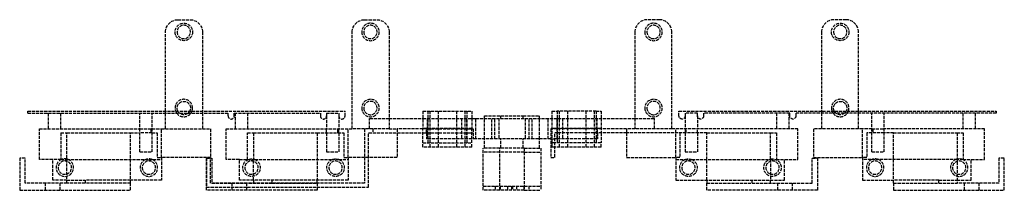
# Model space of a CAD drawing. Header units: millimetres. Extents: x -240 to 240, y 0 to 83.
import ezdxf

# ---------------------------------------------------------------- set-up
doc = ezdxf.new("R2010")
doc.units = ezdxf.units.MM
doc.header["$LTSCALE"] = 10
doc.linetypes.add('ALLCAD_Strich', pattern=[0.2, 0.15, -0.05])
doc.layers.add('BESCH_KONT_sich_schn_ansi_2d', color=40, linetype='Continuous')

msp = doc.modelspace()

# ---------------------------------------------------------------- linework, layer by layer
at = {"layer": 'BESCH_KONT_sich_schn_ansi_2d', "linetype": 'ALLCAD_Strich', "extrusion": (0, 1, -2.22045e-16)}
for p, q in [((-162.9, 82.95), (-156.9, 82.95)), ((-71.9, 82.95), (-65.9, 82.95)), ((71.9, 82.95), (65.9, 82.95)), ((162.9, 82.95), (156.9, 82.95)), ((-168.9, 38.5), (-168.9, 76.95)), ((-150.9, 76.95), (-150.9, 38.5)), ((-77.9, 29.95), (-77.9, 76.95)), ((-59.9, 76.95), (-59.9, 29.95)), ((59.9, 76.95), (59.9, 29.95)), ((77.9, 29.95), (77.9, 76.95)), ((150.9, 76.95), (150.9, 38.5)), ((168.9, 38.5), (168.9, 76.95)), ((-236, 37.5), (-236, 38.5)), ((-236, 38.5), (-81.4, 38.5)), ((-168.9, 37.5), (-168.9, 38.5)), ((-150.9, 38.5), (-150.9, 37.5)), ((-81.4, 36.15), (-81.4, 38.5)), ((-43.5, 38.5), (-43.5, 30)), ((-43.5, 38.5), (-19.5, 38.5)), ((-41, 38.5), (-41, 23)), ((-40, 38.5), (-40, 21)), ((-36, 38.5), (-36, 21)), ((-27, 38.5), (-27, 21)), ((-23, 38.5), (-23, 21)), ((-22, 38.5), (-22, 23)), ((-19.5, 38.5), (-19.5, 34.95)), ((19.5, 38.5), (19.5, 34.95)), ((19.5, 38.5), (22, 38.5)), ((41, 38.5), (22, 38.5)), ((22, 38.5), (22, 34.95)), ((23, 38.5), (23, 21)), ((27, 38.5), (27, 21)), ((36, 38.5), (36, 21)), ((40, 38.5), (40, 21)), ((41, 38.5), (43.5, 38.5)), ((41, 38.5), (41, 34.95)), ((43.5, 38.5), (43.5, 34.95)), ((81.4, 38.5), (236, 38.5)), ((81.4, 36.15), (81.4, 38.5)), ((150.9, 38.5), (150.9, 37.5)), ((168.9, 37.5), (168.9, 38.5)), ((236, 38.5), (236, 37.5)), ((-236, 37.5), (-138.4, 37.5)), ((-225.9, 29.95), (-225.9, 37.5)), ((-219.9, 29.95), (-219.9, 37.5)), ((-181.4, 18.65), (-181.4, 37.5)), ((-175.4, 18.65), (-175.4, 37.5)), ((-168.9, 29.95), (-168.9, 37.5)), ((-150.9, 37.5), (-150.9, 29.95)), ((-138.4, 36.15), (-138.4, 37.5)), ((-135.4, 36.15), (-135.4, 37.5)), ((-135.4, 37.5), (-93.4, 37.5)), ((-134.9, 37.5), (-134.9, 29.95)), ((-128.9, 37.5), (-128.9, 29.95)), ((-93.4, 37.5), (-93.4, 36.15)), ((-90.4, 37.5), (-90.4, 36.15)), ((-90.4, 37.5), (-84.4, 37.5)), ((-90.4, 36.15), (-90.4, 29.95)), ((-84.4, 37.5), (-84.4, 36.15)), ((-84.4, 36.15), (-84.4, 29.95)), ((-69.4, 34.95), (-59.9, 34.95)), ((-69.4, 29.95), (-69.4, 34.95)), ((-59.9, 34.95), (-43.5, 34.95)), ((-43.5, 34.95), (-41.32, 34.95)), ((-41.32, 34.95), (-41.32, 24.95)), ((-41.32, 34.95), (-17.6, 34.95)), ((-24.64, 34.95), (-24.64, 24.95)), ((-22.06, 24.95), (-22.06, 34.95)), ((-19.5, 34.95), (-19.5, 30)), ((-17.6, 34.95), (59.9, 34.95)), ((-17.6, 24.95), (-17.6, 34.95)), ((-13.47, 36.25), (5.48, 36.25)), ((-13.47, 34.95), (-13.47, 36.25)), ((-13.47, 24.95), (-13.47, 34.95)), ((-9.79, 24.95), (-9.79, 34.95)), ((-8.29, 24.95), (-8.29, 34.95)), ((-6.4, 34.95), (-6.4, 24.95)), ((-5.47, 34.95), (-5.47, 36.25)), ((5.48, 36.25), (13.48, 36.25)), ((5.48, 34.95), (5.48, 36.25)), ((6.4, 34.95), (6.4, 24.95)), ((8.29, 24.95), (8.29, 34.95)), ((9.79, 24.95), (9.79, 34.95)), ((13.48, 34.95), (13.48, 36.25)), ((13.48, 24.95), (13.48, 34.95)), ((17.6, 24.95), (17.6, 34.95)), ((19.5, 34.95), (19.5, 23)), ((22, 34.95), (22, 24.95)), ((22.06, 24.95), (22.06, 34.95)), ((24.64, 34.95), (24.64, 24.95)), ((41, 34.95), (41, 24.95)), ((41.32, 34.95), (41.32, 24.95)), ((43.5, 34.95), (43.5, 27.95)), ((59.9, 34.95), (69.4, 34.95)), ((69.4, 29.95), (69.4, 34.95)), ((90.4, 37.5), (84.4, 37.5)), ((84.4, 37.5), (84.4, 36.15)), ((84.4, 36.15), (84.4, 29.95)), ((90.4, 36.15), (90.4, 37.5)), ((90.4, 36.15), (90.4, 29.95)), ((93.4, 37.5), (93.4, 36.15)), ((135.4, 37.5), (93.4, 37.5)), ((128.9, 37.5), (128.9, 29.95)), ((134.9, 37.5), (134.9, 29.95)), ((135.4, 36.15), (135.4, 37.5)), ((138.4, 37.5), (138.4, 36.15)), ((236, 37.5), (138.4, 37.5)), ((150.9, 37.5), (150.9, 29.95)), ((168.9, 29.95), (168.9, 37.5)), ((175.4, 18.65), (175.4, 37.5)), ((181.4, 18.65), (181.4, 37.5)), ((219.9, 29.95), (219.9, 37.5)), ((225.9, 29.95), (225.9, 37.5)), ((-230.4, 29.95), (-181.4, 29.95)), ((-230.4, 14.95), (-230.4, 29.95)), ((-181.4, 29.95), (-175.4, 29.95)), ((-175.9, 27.95), (-175.9, 29.95)), ((-175.4, 29.95), (-170.9, 29.95)), ((-170.9, 29.95), (-146.9, 29.95)), ((-170.9, 15.95), (-170.9, 29.95)), ((-146.9, 29.95), (-146.9, 15.95)), ((-139.4, 29.95), (-77.9, 29.95)), ((-139.4, 14.95), (-139.4, 29.95)), ((-90.4, 27.95), (-90.4, 29.95)), ((-84.9, 27.95), (-84.9, 29.95)), ((-84.4, 27.95), (-84.4, 29.95)), ((-79.9, 15.95), (-79.9, 29.95)), ((-59.9, 29.95), (-77.9, 29.95)), ((-71.9, 29.95), (-71.9, 15.95)), ((-67.9, 29.95), (-67.9, 27.95)), ((-59.9, 29.95), (-55.9, 29.95)), ((-55.9, 29.95), (-55.9, 15.95)), ((-43.5, 29.95), (-55.9, 29.95)), ((-43.5, 21), (-43.5, 30)), ((-41.32, 30), (-43.5, 30)), ((-41.63, 29.95), (-43.5, 29.95)), ((-41.63, 27.95), (-41.63, 29.95)), ((-41.63, 29.95), (-18.9, 29.95)), ((-19.5, 30), (-41.32, 30)), ((-19.5, 24.95), (-19.5, 30)), ((-18.9, 29.95), (-18.9, 27.95)), ((55.9, 29.95), (18.9, 29.95)), ((18.9, 29.95), (18.9, 16)), ((43.5, 30), (19.5, 30)), ((41.63, 27.95), (41.63, 29.95)), ((59.9, 29.95), (55.9, 29.95)), ((55.9, 29.95), (55.9, 15.95)), ((77.9, 29.95), (59.9, 29.95)), ((139.4, 29.95), (77.9, 29.95)), ((79.9, 15.95), (79.9, 29.95)), ((84.4, 29.95), (84.4, 27.95)), ((84.9, 27.95), (84.9, 29.95)), ((90.4, 27.95), (90.4, 29.95)), ((139.4, 14.95), (139.4, 29.95)), ((170.9, 29.95), (146.9, 29.95)), ((146.9, 29.95), (146.9, 15.95)), ((175.4, 29.95), (170.9, 29.95)), ((170.9, 15.95), (170.9, 29.95)), ((175.4, 29.95), (181.4, 29.95)), ((175.9, 29.95), (175.9, 27.95)), ((230.4, 29.95), (181.4, 29.95)), ((230.4, 14.95), (230.4, 29.95)), ((-219.9, 27.95), (-219.9, 14.95)), ((-219.9, 27.95), (-217, 27.95)), ((-217, 27.95), (-186, 27.95)), ((-217, 3.5), (-217, 27.95)), ((-186, 27.95), (-181.4, 27.95)), ((-186, 3.5), (-186, 27.95)), ((-175.4, 27.95), (-181.4, 27.95)), ((-175.4, 27.95), (-172.9, 27.95)), ((-172.9, 27.95), (-172.9, 15.95)), ((-128.9, 27.95), (-126, 27.95)), ((-128.9, 14.95), (-128.9, 27.95)), ((-126, 27.95), (-95, 27.95)), ((-126, 27.95), (-126, 15.13)), ((-95, 27.95), (-84.9, 27.95)), ((-95, 27.95), (-95, 4.95)), ((-90.4, 27.95), (-90.4, 18.65)), ((-84.9, 27.95), (-81.9, 27.95)), ((-84.4, 27.95), (-84.4, 18.65)), ((-81.9, 27.95), (-81.9, 15.95)), ((-69.9, 15.95), (-69.9, 27.95)), ((-69.9, 27.95), (-67.9, 27.95)), ((-67.9, 27.95), (-55.9, 27.95)), ((-55.9, 27.95), (-43.5, 27.95)), ((-43.5, 27.95), (-41.63, 27.95)), ((-41.63, 27.95), (-41.63, 24.95)), ((-41.63, 27.95), (-18.9, 27.95)), ((-41.32, 24.95), (-41.63, 24.95)), ((-17.6, 24.95), (-41.32, 24.95)), ((-19.5, 21), (-19.5, 24.95)), ((-18.9, 27.95), (-18.9, 24.95)), ((18.9, 24.95), (-17.6, 24.95)), ((-13.47, 20.5), (-13.47, 24.95)), ((-5.47, 20.5), (-5.47, 24.95)), ((5.48, 20.5), (5.48, 24.95)), ((13.48, 20.5), (13.48, 24.95)), ((18.9, 24.95), (20.9, 24.95)), ((55.9, 27.95), (20.9, 27.95)), ((20.9, 16), (20.9, 27.95)), ((41.63, 24.95), (20.9, 24.95)), ((22, 24.95), (22, 23)), ((41, 24.95), (41, 23)), ((41.63, 27.95), (41.63, 24.95)), ((43.5, 27.95), (43.5, 23)), ((95, 27.95), (55.9, 27.95)), ((81.9, 27.95), (81.9, 15.95)), ((84.4, 27.95), (84.4, 18.65)), ((90.4, 27.95), (90.4, 18.65)), ((95, 4.95), (95, 27.95)), ((95, 27.95), (126, 27.95)), ((126, 27.95), (128.9, 27.95)), ((126, 15.13), (126, 27.95)), ((128.9, 27.95), (128.9, 14.95)), ((172.9, 27.95), (172.9, 15.95)), ((175.4, 27.95), (172.9, 27.95)), ((181.4, 27.95), (175.4, 27.95)), ((186, 27.95), (181.4, 27.95)), ((186, 27.95), (217, 27.95)), ((186, 3.5), (186, 27.95)), ((217, 27.95), (219.9, 27.95)), ((217, 27.95), (217, 3.5)), ((219.9, 27.95), (219.9, 14.95)), ((-43.5, 23), (-19.5, 23)), ((-19.5, 21), (-43.5, 21)), ((-14, 2), (-14, 20.5)), ((6, 20.5), (-14, 20.5)), ((-6, 2), (-6, 20.5)), ((6, 20.5), (6, 2)), ((6, 20.5), (14, 20.5)), ((14, 20.5), (14, 2)), ((19.5, 23), (19.5, 21)), ((20.9, 23), (19.5, 23)), ((20.9, 21), (19.5, 21)), ((43.5, 23), (20.9, 23)), ((43.5, 21), (20.9, 21)), ((43.5, 21), (43.5, 23)), ((-240, 15.6), (-240, 0)), ((-237.4, 15.6), (-240, 15.6)), ((-237.4, 3.5), (-237.4, 15.6)), ((-219.9, 14.95), (-230.4, 14.95)), ((-223.9, 4.95), (-223.9, 14.95)), ((-219.9, 14.95), (-217, 14.95)), ((-217, 14.95), (-170.9, 14.95)), ((-181.4, 18.65), (-175.4, 18.65)), ((-172.9, 15.95), (-170.9, 15.95)), ((-170.9, 15.95), (-170.9, 4.95)), ((-146.9, 15.95), (-170.9, 15.95)), ((-149, 0), (-149, 15.6)), ((-149, 15.6), (-146.4, 15.6)), ((-148.9, 15.95), (-148.9, 15.6)), ((-148.9, 15.6), (-148.9, 1.45)), ((-146.9, 15.6), (-146.9, 15.95)), ((-146.9, 3.45), (-146.9, 15.6)), ((-146.4, 15.6), (-146.4, 3.5)), ((-132.9, 14.95), (-139.4, 14.95)), ((-132.9, 4.95), (-132.9, 14.95)), ((-132.9, 14.95), (-128.9, 14.95)), ((-128.9, 14.95), (-126, 14.95)), ((-126, 15.13), (-126, 14.95)), ((-125.43, 14.95), (-126, 14.95)), ((-126, 4.95), (-126, 14.95)), ((-125.43, 14.95), (-87.57, 14.95)), ((-90.4, 18.65), (-84.4, 18.65)), ((-84.43, 14.95), (-87.57, 14.95)), ((-84.43, 14.95), (-79.9, 14.95)), ((-81.9, 15.95), (-79.9, 15.95)), ((-79.9, 15.95), (-79.9, 4.95)), ((-55.9, 15.95), (-79.9, 15.95)), ((-71.9, 15.95), (-71.9, 3.45)), ((-69.9, 1.45), (-69.9, 15.95)), ((6, 18.5), (-14, 18.5)), ((6, 18.5), (14, 18.5)), ((18.9, 16), (20.9, 16)), ((55.9, 15.95), (79.9, 15.95)), ((79.9, 15.95), (79.9, 4.95)), ((81.9, 15.95), (79.9, 15.95)), ((79.9, 14.95), (84.43, 14.95)), ((84.4, 18.65), (90.4, 18.65)), ((84.43, 14.95), (87.57, 14.95)), ((87.57, 14.95), (125.43, 14.95)), ((125.43, 14.95), (126, 14.95)), ((126, 15.13), (126, 14.95)), ((126, 14.95), (126, 4.95)), ((126, 14.95), (128.9, 14.95)), ((128.9, 14.95), (132.9, 14.95)), ((132.9, 14.95), (139.4, 14.95)), ((132.9, 4.95), (132.9, 14.95)), ((146.4, 15.6), (149, 15.6)), ((146.4, 3.5), (146.4, 15.6)), ((146.9, 15.95), (170.9, 15.95)), ((149, 15.6), (149, 0)), ((172.9, 15.95), (170.9, 15.95)), ((170.9, 15.95), (170.9, 4.95)), ((217, 14.95), (170.9, 14.95)), ((175.4, 18.65), (181.4, 18.65)), ((219.9, 14.95), (217, 14.95)), ((219.9, 14.95), (230.4, 14.95)), ((223.9, 4.95), (223.9, 14.95)), ((240, 15.6), (237.4, 15.6)), ((237.4, 15.6), (237.4, 3.5)), ((240, 0), (240, 15.6)), ((-217, 4.95), (-223.9, 4.95)), ((-217, 4.95), (-208, 4.95)), ((-208, 4.95), (-208, 3.5)), ((-186, 4.95), (-208, 4.95)), ((-170.9, 4.95), (-186, 4.95)), ((-79.9, 4.95), (-132.9, 4.95)), ((-126, 4.95), (-126, 3.5)), ((-117, 4.95), (-117, 3.5)), ((-95, 3.5), (-95, 4.95)), ((79.9, 4.95), (132.9, 4.95)), ((95, 4.95), (95, 3.5)), ((117, 3.5), (117, 4.95)), ((126, 3.5), (126, 4.95)), ((170.9, 4.95), (186, 4.95)), ((208, 4.95), (186, 4.95)), ((208, 4.95), (217, 4.95)), ((208, 3.5), (208, 4.95)), ((217, 4.95), (223.9, 4.95)), ((-240, 0), (-186, 0)), ((-217, 3.5), (-237.4, 3.5)), ((-227.5, 3.5), (-227.5, 0)), ((-220.5, 3.5), (-220.5, 0)), ((-186, 3.5), (-217, 3.5)), ((-186, 0), (-186, 3.5)), ((-148.9, 1.45), (-95, 1.45)), ((-95, 3.45), (-146.9, 3.45)), ((-146.4, 3.5), (-117, 3.5)), ((-136.5, 3.5), (-136.5, 0)), ((-129.5, 3.5), (-129.5, 0)), ((-117, 3.5), (-95, 3.5)), ((-95, 3.5), (-95, 0)), ((-71.9, 3.45), (-95, 3.45)), ((-95, 1.45), (-69.9, 1.45)), ((-14, 0), (-14, 2)), ((-14, 2), (6, 2)), ((6, 0), (-14, 0)), ((-8.25, 2), (-8.25, 0)), ((-6, 0), (-6, 2)), ((-5.75, 2), (-5.75, 0)), ((-4.01, 0.01), (-4.01, 0.01)), ((-4.01, 0), (-4.01, 0.01)), ((-4.01, 0.01), (-4.01, 0)), ((-4.01, 0.01), (-4.01, 0.01)), ((-4.01, 0.01), (-4.01, 0)), ((-4.01, 0), (-4.01, 0)), ((-4.01, 0), (-4.01, 0)), ((-4, 0), (-4, 0.01)), ((-4, 0), (-4, 0.01)), ((-4, 0.01), (-4, 0.01)), ((-4, 0.01), (-4, 0)), ((-4, 0.01), (-4, 0.01)), ((-4, 0), (-4, 0.01)), ((-4, 0.01), (-4, 0.01)), ((-4, 0.01), (-4, 0.01)), ((-4, 0), (-4, 0)), ((-4, 0), (-4, 0)), ((-4, 0), (-4, 0)), ((-4, 0), (-4, 0)), ((-3.99, 0.01), (-3.99, 0.01)), ((-3.99, 0.01), (-3.99, 0)), ((-3.99, 0.01), (-3.99, 0.01)), ((-3.99, 0.01), (-3.99, 0)), ((-3.99, 0), (-3.99, 0.01)), ((-3.99, 0), (-3.99, 0)), ((-3.99, 0), (-3.99, 0)), ((-2.25, 2), (-2.25, 0)), ((-0.25, 2), (-0.25, 0)), ((0.25, 2), (0.25, 0)), ((2.25, 2), (2.25, 0)), ((5.75, 2), (5.75, 0)), ((6, 2), (6, 0)), ((6, 2), (14, 2)), ((6, 0), (14, 0)), ((8.25, 2), (8.25, 0)), ((14, 2), (14, 0)), ((95, 0), (95, 3.5)), ((95, 3.5), (117, 3.5)), ((117, 3.5), (146.4, 3.5)), ((129.5, 3.5), (129.5, 0)), ((136.5, 3.5), (136.5, 0)), ((186, 3.5), (186, 0)), ((186, 3.5), (217, 3.5)), ((186, 0), (240, 0)), ((237.4, 3.5), (217, 3.5)), ((220.5, 3.5), (220.5, 0)), ((227.5, 3.5), (227.5, 0)), ((-95, 0), (-149, 0)), ((149, 0), (95, 0))]:
    msp.add_line(p, q, dxfattribs=at)
at = {"layer": 'BESCH_KONT_sich_schn_ansi_2d', "linetype": 'ALLCAD_Strich'}
for centre in [(-160, 77), (160, 77)]:
    msp.add_circle(centre, 4.25, dxfattribs=at)
at = {"layer": 'BESCH_KONT_sich_schn_ansi_2d', "linetype": 'ALLCAD_Strich', "extrusion": (0, -2.22045e-16, -1)}
for centre, radius in [((160, 77), 3.25), ((69, 77), 4.25), ((69, 77), 3.25), ((-69, 77), 4.25), ((-69, 77), 3.25), ((-160, 77), 3.25), ((69, 40), 4.25), ((69, 40), 3.25), ((-69, 40), 4.25), ((-69, 40), 3.25), ((218, 11), 3.25), ((177, 11), 3.25), ((127, 11), 3.25), ((86, 11), 3.25), ((-86, 11), 3.25), ((-127, 11), 3.25), ((-177, 11), 3.25), ((-218, 11), 3.25)]:
    msp.add_circle(centre, radius, dxfattribs=at)
for centre, radius, start, end in [((162.9, 76.95), 6, 0, 90), ((156.9, 76.95), 6, 90, 180), ((71.9, 76.95), 6, 0, 90), ((65.9, 76.95), 6, 90, 180), ((160, 40), 3.25, 336.4218, 207.4864), ((-160, 40), 3.25, 336.4218, 207.4864), ((160, 40), 3.25, 332.5136, 336.4218), ((160, 40), 3.25, 309.7151, 332.5136), ((160, 40), 3.25, 207.4864, 230.2849), ((-160, 40), 3.25, 332.5136, 336.4218), ((-160, 40), 3.25, 309.7151, 332.5136), ((-160, 40), 3.25, 207.4864, 230.2849), ((160, 40), 3.25, 230.2849, 309.7151), ((-82.9, 36.15), 1.5, 180, 0), ((-91.9, 36.15), 1.5, 180, 0), ((-136.9, 36.15), 1.5, 180, 0), ((-160, 40), 3.25, 230.2849, 309.7151), ((127, 11), 4.25, 111.6567, 103.609), ((127, 11), 4.25, 103.609, 111.6567), ((86, 11), 4.25, 111.6567, 68.3433), ((86, 11), 4.25, 68.3433, 111.6567), ((-86, 11), 4.25, 111.6567, 68.3433), ((-86, 11), 4.25, 68.3433, 111.6567), ((-127, 11), 4.25, 76.391, 68.3433), ((-127, 11), 4.25, 68.3433, 76.391), ((4.01, 0.01), 0.00271, 0, 90), ((4.01, 0.01), 0.00116, 90, 180), ((4.01, 0), 0.00271, 270, 0), ((4.01, 0), 0.00116, 180, 270), ((3.99, 0.01), 0.00271, 0, 90), ((4, 0.01), 0.00093, 90, 180), ((4, 0.01), 0.00093, 180, 270), ((3.99, 0), 0.00271, 270, 0), ((3.99, 0.01), 0.00116, 90, 180), ((3.99, 0), 0.00116, 180, 270)]:
    msp.add_arc(centre, radius, start, end, dxfattribs=at)
at = {"layer": 'BESCH_KONT_sich_schn_ansi_2d', "linetype": 'ALLCAD_Strich'}
for centre, radius, start, end in [((65.9, 76.95), 6, 90, 180), ((71.9, 76.95), 6, 0, 90), ((156.9, 76.95), 6, 90, 180), ((162.9, 76.95), 6, 0, 90), ((-160, 40), 4.25, 0, 200.6673), ((160, 40), 4.25, 339.3327, 180), ((-160, 40), 4.25, 200.6673, 216.0319), ((-160, 40), 4.25, 323.9681, 339.3327), ((-160, 40), 4.25, 339.3327, 0), ((160, 40), 4.25, 180, 200.6673), ((160, 40), 4.25, 200.6673, 216.0319), ((160, 40), 4.25, 323.9681, 339.3327), ((-160, 40), 4.25, 216.0319, 323.9681), ((-136.9, 36.15), 1.5, 180, 0), ((-91.9, 36.15), 1.5, 180, 0), ((-82.9, 36.15), 1.5, 180, 0), ((160, 40), 4.25, 216.0319, 323.9681), ((-218, 11), 4.25, 111.6567, 68.3433), ((-218, 11), 4.25, 76.391, 111.6567), ((-218, 11), 4.25, 68.3433, 76.391), ((-177, 11), 4.25, 111.6567, 68.3433), ((-177, 11), 4.25, 68.3433, 111.6567), ((177, 11), 4.25, 111.6567, 68.3433), ((177, 11), 4.25, 68.3433, 111.6567), ((218, 11), 4.25, 111.6567, 68.3433), ((218, 11), 4.25, 103.609, 111.6567), ((218, 11), 4.25, 68.3433, 103.609), ((-4.01, 0.01), 0.00116, 90, 180), ((-4.01, 0.01), 0.00271, 0, 90), ((-4.01, 0), 0.00116, 180, 270), ((-4.01, 0), 0.00271, 270, 0), ((-4, 0.01), 0.00217, 270, 0), ((-4, 0.01), 0.00217, 0, 90), ((-3.99, 0.01), 0.00116, 90, 180), ((-3.99, 0.01), 0.00271, 0, 90), ((-3.99, 0), 0.00116, 180, 270), ((-3.99, 0), 0.00271, 270, 0)]:
    msp.add_arc(centre, radius, start, end, dxfattribs=at)

doc.saveas('drawing.dxf')
